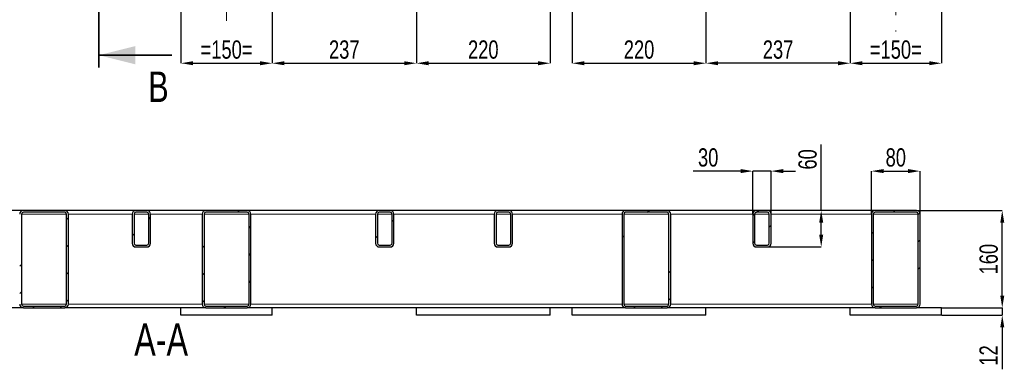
# Model space of a CAD drawing. Header units: millimetres. Extents: x 5 to 589, y 5 to 415.
# Tile 8 of 14: x 180 to 342, y 244 to 302. Entities that reach past the tile are written whole.
import ezdxf

# ---------------------------------------------------------------- set-up
doc = ezdxf.new("R2010")
doc.units = ezdxf.units.MM
doc.header["$PDSIZE"] = -1
doc.linetypes.add('CENTERX2', pattern=[20.32, 12.7, -2.54, 2.54, -2.54])
for name, color, linetype in [('COTES', 1, 'Continuous'), ('NOTES', 6, 'Continuous'), ('TRAIT-FINS', 9, 'Continuous'), ('TRAIT-MIXTES', 3, 'CENTERX2')]:
    doc.layers.add(name, color=color, linetype=linetype)
doc.layers.add('TRAIT-FORT', color=4, linetype='Continuous', lineweight=25)
doc.styles.add('SLDTEXTSTYLE0', font='TXT', dxfattribs={"width": 0.75})
doc.dimstyles.new('SLDDIMSTYLE0', dxfattribs={"dimtxt": 3, "dimasz": 2, "dimexe": 0, "dimexo": 0.0625, "dimgap": 0.75, "dimtad": 1, "dimdec": 0, "dimlfac": 10, "dimrnd": 1e-09, "dimzin": 12, "dimdsep": 46, "dimtxsty": 'SLDTEXTSTYLE0', "dimsah": 1, "dimcen": 0.09, "dimadec": 0, "dimazin": 3, "dimtfac": 1, "dimtdec": 0, "dimtofl": 0, "dimtmove": 0, "dimatfit": 3, "dimfxl": 1, "dimfrac": 2, "dimtolj": 1, "dimtzin": 12, "dimarcsym": 0})
doc.dimstyles.new('SLDDIMSTYLE1', dxfattribs={"dimtxt": 3, "dimasz": 2, "dimexe": 0, "dimexo": 0.0625, "dimgap": 0.75, "dimtad": 1, "dimdec": 0, "dimlfac": 10, "dimrnd": 1e-09, "dimzin": 12, "dimdsep": 46, "dimtxsty": 'SLDTEXTSTYLE0', "dimsah": 1, "dimcen": 0.09, "dimadec": 0, "dimazin": 3, "dimtfac": 1, "dimtdec": 0, "dimtmove": 0, "dimatfit": 0, "dimfxl": 1, "dimfrac": 2, "dimtolj": 1, "dimtzin": 12, "dimarcsym": 0})
pattern_1 = [(45, (0, 0), (-13.4704, 13.4704), []), (45, (4.49, 2e-323), (-13.4704, 13.4704), []), (45, (8.98, 4e-323), (-13.4704, 13.4704), []), (45, (13.47, 6e-323), (-13.4704, 13.4704), [])]

# ---------------------------------------------------------------- blocks, each defined once
blk = doc.blocks.new('_D_16')
at = {"layer": 'COTES', "color": 0, "lineweight": -2, "transparency": 16777216}
for p, q in [((327.84, 270.36), (341.88, 270.36)), ((341.88, 256.36), (341.88, 268.36)), ((331.94, 254.36), (341.88, 254.36))]:
    blk.add_line(p, q, dxfattribs=at)
at = {"layer": 'COTES', "color": 0, "transparency": 16777216}
for points in [[(341.55, 268.36), (342.21, 268.36), (341.88, 270.36)], [(341.55, 256.36), (342.21, 256.36), (341.88, 254.36)]]:
    blk.add_solid(points, dxfattribs=at)
at = {"layer": 'Defpoints', "color": 0, "transparency": 16777216}
for p in [(327.78, 270.36), (341.88, 270.36), (331.88, 254.36)]:
    blk.add_point(p, dxfattribs=at)
at = {"layer": 'COTES', "color": 0, "transparency": 16777216, "insert": (338.13, 262.36), "char_height": 3, "attachment_point": 2, "rotation": 90, "style": 'SLDTEXTSTYLE0'}
blk.add_mtext('\\A1;160', dxfattribs=at)
blk = doc.blocks.new('_D_17')
at = {"layer": 'COTES', "color": 0, "lineweight": -2, "transparency": 16777216}
for p, q in [((341.88, 256.36), (341.88, 258.36)), ((331.94, 254.36), (341.88, 254.36)), ((341.88, 254.36), (341.88, 253.16)), ((331.94, 253.16), (341.88, 253.16)), ((341.88, 251.16), (341.88, 244.29))]:
    blk.add_line(p, q, dxfattribs=at)
at = {"layer": 'COTES', "color": 0, "transparency": 16777216}
for points in [[(341.55, 256.36), (342.21, 256.36), (341.88, 254.36)], [(341.55, 251.16), (342.21, 251.16), (341.88, 253.16)]]:
    blk.add_solid(points, dxfattribs=at)
at = {"layer": 'Defpoints', "color": 0, "transparency": 16777216}
for p in [(331.88, 254.36), (341.88, 254.36), (331.88, 253.16)]:
    blk.add_point(p, dxfattribs=at)
at = {"layer": 'COTES', "color": 0, "transparency": 16777216, "insert": (338.13, 246.54), "char_height": 3, "attachment_point": 2, "rotation": 90, "style": 'SLDTEXTSTYLE0'}
blk.add_mtext('\\A1;12', dxfattribs=at)
blk = doc.blocks.new('_D_18')
at = {"layer": 'COTES', "color": 0, "lineweight": -2, "transparency": 16777216}
for p, q in [((312.12, 270.36), (312.12, 281.19)), ((327.72, 270.36), (312.12, 270.36)), ((312.12, 266.36), (312.12, 268.36)), ((303.34, 264.36), (312.12, 264.36))]:
    blk.add_line(p, q, dxfattribs=at)
at = {"layer": 'COTES', "color": 0, "transparency": 16777216}
for points in [[(311.79, 268.36), (312.45, 268.36), (312.12, 270.36)], [(311.79, 266.36), (312.45, 266.36), (312.12, 264.36)]]:
    blk.add_solid(points, dxfattribs=at)
at = {"layer": 'Defpoints', "color": 0, "transparency": 16777216}
for p in [(312.12, 270.36), (327.78, 270.36), (303.28, 264.36)]:
    blk.add_point(p, dxfattribs=at)
at = {"layer": 'COTES', "color": 0, "transparency": 16777216, "insert": (308.37, 278.75), "char_height": 3, "attachment_point": 2, "rotation": 90, "style": 'SLDTEXTSTYLE0'}
blk.add_mtext('\\A1;60', dxfattribs=at)
blk = doc.blocks.new('_D_19')
at = {"layer": 'COTES', "color": 0, "lineweight": -2, "transparency": 16777216}
for p, q in [((298.88, 276.82), (291.1, 276.82)), ((300.88, 269.82), (300.88, 276.82)), ((303.88, 276.82), (300.88, 276.82)), ((303.88, 269.82), (303.88, 276.82)), ((305.88, 276.82), (307.88, 276.82))]:
    blk.add_line(p, q, dxfattribs=at)
at = {"layer": 'COTES', "color": 0, "transparency": 16777216}
for points in [[(298.88, 277.16), (298.88, 276.49), (300.88, 276.82)], [(305.88, 277.16), (305.88, 276.49), (303.88, 276.82)]]:
    blk.add_solid(points, dxfattribs=at)
at = {"layer": 'Defpoints', "color": 0, "transparency": 16777216}
for p in [(300.88, 276.82), (300.88, 269.76), (303.88, 269.76)]:
    blk.add_point(p, dxfattribs=at)
at = {"layer": 'COTES', "color": 0, "transparency": 16777216, "insert": (293.54, 280.57), "char_height": 3, "attachment_point": 2, "style": 'SLDTEXTSTYLE0'}
blk.add_mtext('\\A1;30', dxfattribs=at)
blk = doc.blocks.new('_D_20')
at = {"layer": 'COTES', "color": 0, "lineweight": -2, "transparency": 16777216}
for p, q in [((320.38, 269.82), (320.38, 276.82)), ((322.38, 276.82), (326.38, 276.82)), ((328.38, 269.82), (328.38, 276.82))]:
    blk.add_line(p, q, dxfattribs=at)
at = {"layer": 'COTES', "color": 0, "transparency": 16777216}
for points in [[(322.38, 277.16), (322.38, 276.49), (320.38, 276.82)], [(326.38, 277.16), (326.38, 276.49), (328.38, 276.82)]]:
    blk.add_solid(points, dxfattribs=at)
at = {"layer": 'Defpoints', "color": 0, "transparency": 16777216}
for p in [(328.38, 276.82), (320.38, 269.76), (328.38, 269.76)]:
    blk.add_point(p, dxfattribs=at)
at = {"layer": 'COTES', "color": 0, "transparency": 16777216, "insert": (324.38, 280.57), "char_height": 3, "attachment_point": 2, "style": 'SLDTEXTSTYLE0'}
blk.add_mtext('\\A1;80', dxfattribs=at)
blk = doc.blocks.new('_D_22')
at = {"layer": 'COTES', "color": 0, "lineweight": -2, "transparency": 16777216}
for p, q in [((245.58, 366.54), (245.58, 294.54)), ((267.58, 366.54), (267.58, 294.54)), ((247.58, 294.54), (265.58, 294.54))]:
    blk.add_line(p, q, dxfattribs=at)
at = {"layer": 'COTES', "color": 0, "transparency": 16777216}
for points in [[(247.58, 294.87), (247.58, 294.21), (245.58, 294.54)], [(265.58, 294.87), (265.58, 294.21), (267.58, 294.54)]]:
    blk.add_solid(points, dxfattribs=at)
at = {"layer": 'Defpoints', "color": 0, "transparency": 16777216}
for p in [(245.58, 366.6), (267.58, 366.6), (267.58, 294.54)]:
    blk.add_point(p, dxfattribs=at)
at = {"layer": 'COTES', "color": 0, "transparency": 16777216, "insert": (256.58, 298.29), "char_height": 3, "attachment_point": 2, "style": 'SLDTEXTSTYLE0'}
blk.add_mtext('\\A1;220', dxfattribs=at)
blk = doc.blocks.new('_D_23')
at = {"layer": 'COTES', "color": 0, "lineweight": -2, "transparency": 16777216}
for p, q in [((271.18, 366.54), (271.18, 294.54)), ((293.18, 366.54), (293.18, 294.54)), ((273.18, 294.54), (291.18, 294.54))]:
    blk.add_line(p, q, dxfattribs=at)
at = {"layer": 'COTES', "color": 0, "transparency": 16777216}
for points in [[(273.18, 294.87), (273.18, 294.21), (271.18, 294.54)], [(291.18, 294.87), (291.18, 294.21), (293.18, 294.54)]]:
    blk.add_solid(points, dxfattribs=at)
at = {"layer": 'Defpoints', "color": 0, "transparency": 16777216}
for p in [(271.18, 366.6), (293.18, 366.6), (293.18, 294.54)]:
    blk.add_point(p, dxfattribs=at)
at = {"layer": 'COTES', "color": 0, "transparency": 16777216, "insert": (282.18, 298.29), "char_height": 3, "attachment_point": 2, "style": 'SLDTEXTSTYLE0'}
blk.add_mtext('\\A1;220', dxfattribs=at)
blk = doc.blocks.new('_D_24')
at = {"layer": 'COTES', "color": 0, "lineweight": -2, "transparency": 16777216}
for p, q in [((206.88, 364.14), (206.88, 294.54)), ((221.88, 364.14), (221.88, 294.54)), ((208.88, 294.54), (219.88, 294.54))]:
    blk.add_line(p, q, dxfattribs=at)
at = {"layer": 'COTES', "color": 0, "transparency": 16777216}
for points in [[(208.88, 294.87), (208.88, 294.21), (206.88, 294.54)], [(219.88, 294.87), (219.88, 294.21), (221.88, 294.54)]]:
    blk.add_solid(points, dxfattribs=at)
at = {"layer": 'Defpoints', "color": 0, "transparency": 16777216}
for p in [(206.88, 364.2), (221.88, 364.2), (221.88, 294.54)]:
    blk.add_point(p, dxfattribs=at)
at = {"layer": 'COTES', "color": 0, "transparency": 16777216, "insert": (214.38, 298.29), "char_height": 3, "attachment_point": 2, "style": 'SLDTEXTSTYLE0'}
blk.add_mtext('\\A1;=150=', dxfattribs=at)
blk = doc.blocks.new('_D_25')
at = {"layer": 'COTES', "color": 0, "lineweight": -2, "transparency": 16777216}
for p, q in [((316.88, 364.14), (316.88, 294.54)), ((331.88, 364.14), (331.88, 294.54)), ((318.88, 294.54), (329.88, 294.54))]:
    blk.add_line(p, q, dxfattribs=at)
at = {"layer": 'COTES', "color": 0, "transparency": 16777216}
for points in [[(318.88, 294.87), (318.88, 294.21), (316.88, 294.54)], [(329.88, 294.87), (329.88, 294.21), (331.88, 294.54)]]:
    blk.add_solid(points, dxfattribs=at)
at = {"layer": 'Defpoints', "color": 0, "transparency": 16777216}
for p in [(316.88, 364.2), (331.88, 364.2), (331.88, 294.54)]:
    blk.add_point(p, dxfattribs=at)
at = {"layer": 'COTES', "color": 0, "transparency": 16777216, "insert": (324.38, 298.29), "char_height": 3, "attachment_point": 2, "style": 'SLDTEXTSTYLE0'}
blk.add_mtext('\\A1;=150=', dxfattribs=at)
blk = doc.blocks.new('_D_26')
at = {"layer": 'COTES', "color": 0, "lineweight": -2, "transparency": 16777216}
for p, q in [((245.58, 305.64), (245.58, 294.54)), ((221.88, 302.14), (221.88, 294.54)), ((223.88, 294.54), (243.58, 294.54))]:
    blk.add_line(p, q, dxfattribs=at)
at = {"layer": 'COTES', "color": 0, "transparency": 16777216}
for points in [[(223.88, 294.87), (223.88, 294.21), (221.88, 294.54)], [(243.58, 294.87), (243.58, 294.21), (245.58, 294.54)]]:
    blk.add_solid(points, dxfattribs=at)
at = {"layer": 'Defpoints', "color": 0, "transparency": 16777216}
for p in [(245.58, 305.7), (221.88, 302.2), (245.58, 294.54)]:
    blk.add_point(p, dxfattribs=at)
at = {"layer": 'COTES', "color": 0, "transparency": 16777216, "insert": (233.73, 298.29), "char_height": 3, "attachment_point": 2, "style": 'SLDTEXTSTYLE0'}
blk.add_mtext('\\A1;237', dxfattribs=at)
blk = doc.blocks.new('_D_27')
at = {"layer": 'COTES', "color": 0, "lineweight": -2, "transparency": 16777216}
for p, q in [((293.18, 305.64), (293.18, 294.54)), ((316.88, 302.14), (316.88, 294.54)), ((314.88, 294.54), (295.18, 294.54))]:
    blk.add_line(p, q, dxfattribs=at)
at = {"layer": 'COTES', "color": 0, "transparency": 16777216}
for points in [[(295.18, 294.87), (295.18, 294.21), (293.18, 294.54)], [(314.88, 294.87), (314.88, 294.21), (316.88, 294.54)]]:
    blk.add_solid(points, dxfattribs=at)
at = {"layer": 'Defpoints', "color": 0, "transparency": 16777216}
for p in [(293.18, 305.7), (316.88, 302.2), (293.18, 294.54)]:
    blk.add_point(p, dxfattribs=at)
at = {"layer": 'COTES', "color": 0, "transparency": 16777216, "insert": (305.03, 298.29), "char_height": 3, "attachment_point": 2, "style": 'SLDTEXTSTYLE0'}
blk.add_mtext('\\A1;237', dxfattribs=at)

msp = doc.modelspace()

# ---------------------------------------------------------------- hatches: boundary and pattern name
at = {"layer": 'TRAIT-FINS'}
h = msp.add_hatch(dxfattribs=at)
h.set_pattern_fill('DIN 201 ACIER ET FONTE', color=256, style=0, pattern_type=2)
h.set_pattern_definition(pattern_1)
edge = h.paths.add_edge_path(flags=0)
edge.add_arc((180.98, 269.76), 0.6, 90, 180)
edge.add_line((180.38, 269.76), (180.38, 254.96))
edge.add_arc((180.98, 254.96), 0.6, 180, 270)
edge.add_line((180.98, 254.36), (187.78, 254.36))
edge.add_arc((187.78, 254.96), 0.6, 270, 360)
edge.add_line((188.38, 254.96), (188.38, 269.76))
edge.add_arc((187.78, 269.76), 0.6, 0, 90)
edge.add_line((187.78, 270.36), (180.98, 270.36))
edge = h.paths.add_edge_path(flags=0)
edge.add_line((187.78, 254.66), (180.98, 254.66))
edge.add_arc((180.98, 254.96), 0.3, 180, 270, ccw=False)
edge.add_line((180.68, 254.96), (180.68, 269.76))
edge.add_arc((180.98, 269.76), 0.3, 90, 180, ccw=False)
edge.add_line((180.98, 270.06), (187.78, 270.06))
edge.add_arc((187.78, 269.76), 0.3, 0, 90, ccw=False)
edge.add_line((188.08, 269.76), (188.08, 254.96))
edge.add_arc((187.78, 254.96), 0.3, 270, 360, ccw=False)
h = msp.add_hatch(dxfattribs=at)
h.set_pattern_fill('DIN 201 ACIER ET FONTE', color=256, style=0, pattern_type=2)
h.set_pattern_definition(pattern_1)
edge = h.paths.add_edge_path(flags=0)
edge.add_line((201.88, 264.96), (201.88, 269.76))
edge.add_arc((201.28, 269.76), 0.6, 0, 90)
edge.add_line((201.28, 270.36), (199.48, 270.36))
edge.add_arc((199.48, 269.76), 0.6, 90, 180)
edge.add_line((198.88, 269.76), (198.88, 264.96))
edge.add_arc((199.48, 264.96), 0.6, 180, 270)
edge.add_line((199.48, 264.36), (201.28, 264.36))
edge.add_arc((201.28, 264.96), 0.6, 270, 360)
edge = h.paths.add_edge_path(flags=0)
edge.add_arc((201.28, 269.76), 0.3, 0, 90, ccw=False)
edge.add_line((201.58, 269.76), (201.58, 264.96))
edge.add_arc((201.28, 264.96), 0.3, 270, 360, ccw=False)
edge.add_line((201.28, 264.66), (199.48, 264.66))
edge.add_arc((199.48, 264.96), 0.3, 180, 270, ccw=False)
edge.add_line((199.18, 264.96), (199.18, 269.76))
edge.add_arc((199.48, 269.76), 0.3, 90, 180, ccw=False)
edge.add_line((199.48, 270.06), (201.28, 270.06))
h = msp.add_hatch(dxfattribs=at)
h.set_pattern_fill('DIN 201 ACIER ET FONTE', color=256, style=0, pattern_type=2)
h.set_pattern_definition(pattern_1)
edge = h.paths.add_edge_path(flags=0)
edge.add_arc((210.98, 269.76), 0.6, 90, 180)
edge.add_line((210.38, 269.76), (210.38, 254.96))
edge.add_arc((210.98, 254.96), 0.6, 180, 270)
edge.add_line((210.98, 254.36), (217.78, 254.36))
edge.add_arc((217.78, 254.96), 0.6, 270, 360)
edge.add_line((218.38, 254.96), (218.38, 269.76))
edge.add_arc((217.78, 269.76), 0.6, 0, 90)
edge.add_line((217.78, 270.36), (210.98, 270.36))
edge = h.paths.add_edge_path(flags=0)
edge.add_line((217.78, 254.66), (210.98, 254.66))
edge.add_arc((210.98, 254.96), 0.3, 180, 270, ccw=False)
edge.add_line((210.68, 254.96), (210.68, 269.76))
edge.add_arc((210.98, 269.76), 0.3, 90, 180, ccw=False)
edge.add_line((210.98, 270.06), (217.78, 270.06))
edge.add_arc((217.78, 269.76), 0.3, 0, 90, ccw=False)
edge.add_line((218.08, 269.76), (218.08, 254.96))
edge.add_arc((217.78, 254.96), 0.3, 270, 360, ccw=False)
h = msp.add_hatch(dxfattribs=at)
h.set_pattern_fill('DIN 201 ACIER ET FONTE', color=256, style=0, pattern_type=2)
h.set_pattern_definition(pattern_1)
edge = h.paths.add_edge_path(flags=0)
edge.add_line((241.88, 264.96), (241.88, 269.76))
edge.add_arc((241.28, 269.76), 0.6, 0, 90)
edge.add_line((241.28, 270.36), (239.48, 270.36))
edge.add_arc((239.48, 269.76), 0.6, 90, 180)
edge.add_line((238.88, 269.76), (238.88, 264.96))
edge.add_arc((239.48, 264.96), 0.6, 180, 270)
edge.add_line((239.48, 264.36), (241.28, 264.36))
edge.add_arc((241.28, 264.96), 0.6, 270, 360)
edge = h.paths.add_edge_path(flags=0)
edge.add_arc((241.28, 269.76), 0.3, 0, 90, ccw=False)
edge.add_line((241.58, 269.76), (241.58, 264.96))
edge.add_arc((241.28, 264.96), 0.3, 270, 360, ccw=False)
edge.add_line((241.28, 264.66), (239.48, 264.66))
edge.add_arc((239.48, 264.96), 0.3, 180, 270, ccw=False)
edge.add_line((239.18, 264.96), (239.18, 269.76))
edge.add_arc((239.48, 269.76), 0.3, 90, 180, ccw=False)
edge.add_line((239.48, 270.06), (241.28, 270.06))
h = msp.add_hatch(dxfattribs=at)
h.set_pattern_fill('DIN 201 ACIER ET FONTE', color=256, style=0, pattern_type=2)
h.set_pattern_definition(pattern_1)
edge = h.paths.add_edge_path(flags=0)
edge.add_line((261.38, 264.96), (261.38, 269.76))
edge.add_arc((260.78, 269.76), 0.6, 0, 90)
edge.add_line((260.78, 270.36), (258.98, 270.36))
edge.add_arc((258.98, 269.76), 0.6, 90, 180)
edge.add_line((258.38, 269.76), (258.38, 264.96))
edge.add_arc((258.98, 264.96), 0.6, 180, 270)
edge.add_line((258.98, 264.36), (260.78, 264.36))
edge.add_arc((260.78, 264.96), 0.6, 270, 360)
edge = h.paths.add_edge_path(flags=0)
edge.add_arc((260.78, 269.76), 0.3, 0, 90, ccw=False)
edge.add_line((261.08, 269.76), (261.08, 264.96))
edge.add_arc((260.78, 264.96), 0.3, 270, 360, ccw=False)
edge.add_line((260.78, 264.66), (258.98, 264.66))
edge.add_arc((258.98, 264.96), 0.3, 180, 270, ccw=False)
edge.add_line((258.68, 264.96), (258.68, 269.76))
edge.add_arc((258.98, 269.76), 0.3, 90, 180, ccw=False)
edge.add_line((258.98, 270.06), (260.78, 270.06))
h = msp.add_hatch(dxfattribs=at)
h.set_pattern_fill('DIN 201 ACIER ET FONTE', color=256, style=0, pattern_type=2)
h.set_pattern_definition(pattern_1)
edge = h.paths.add_edge_path(flags=0)
edge.add_arc((279.98, 269.76), 0.6, 90, 180)
edge.add_line((279.38, 269.76), (279.38, 254.96))
edge.add_arc((279.98, 254.96), 0.6, 180, 270)
edge.add_line((279.98, 254.36), (286.78, 254.36))
edge.add_arc((286.78, 254.96), 0.6, 270, 360)
edge.add_line((287.38, 254.96), (287.38, 269.76))
edge.add_arc((286.78, 269.76), 0.6, 0, 90)
edge.add_line((286.78, 270.36), (279.98, 270.36))
edge = h.paths.add_edge_path(flags=0)
edge.add_line((286.78, 254.66), (279.98, 254.66))
edge.add_arc((279.98, 254.96), 0.3, 180, 270, ccw=False)
edge.add_line((279.68, 254.96), (279.68, 269.76))
edge.add_arc((279.98, 269.76), 0.3, 90, 180, ccw=False)
edge.add_line((279.98, 270.06), (286.78, 270.06))
edge.add_arc((286.78, 269.76), 0.3, 0, 90, ccw=False)
edge.add_line((287.08, 269.76), (287.08, 254.96))
edge.add_arc((286.78, 254.96), 0.3, 270, 360, ccw=False)
h = msp.add_hatch(dxfattribs=at)
h.set_pattern_fill('DIN 201 ACIER ET FONTE', color=256, style=0, pattern_type=2)
h.set_pattern_definition(pattern_1)
edge = h.paths.add_edge_path(flags=0)
edge.add_line((303.88, 264.96), (303.88, 269.76))
edge.add_arc((303.28, 269.76), 0.6, 0, 90)
edge.add_line((303.28, 270.36), (301.48, 270.36))
edge.add_arc((301.48, 269.76), 0.6, 90, 180)
edge.add_line((300.88, 269.76), (300.88, 264.96))
edge.add_arc((301.48, 264.96), 0.6, 180, 270)
edge.add_line((301.48, 264.36), (303.28, 264.36))
edge.add_arc((303.28, 264.96), 0.6, 270, 360)
edge = h.paths.add_edge_path(flags=0)
edge.add_arc((303.28, 269.76), 0.3, 0, 90, ccw=False)
edge.add_line((303.58, 269.76), (303.58, 264.96))
edge.add_arc((303.28, 264.96), 0.3, 270, 360, ccw=False)
edge.add_line((303.28, 264.66), (301.48, 264.66))
edge.add_arc((301.48, 264.96), 0.3, 180, 270, ccw=False)
edge.add_line((301.18, 264.96), (301.18, 269.76))
edge.add_arc((301.48, 269.76), 0.3, 90, 180, ccw=False)
edge.add_line((301.48, 270.06), (303.28, 270.06))
h = msp.add_hatch(dxfattribs=at)
h.set_pattern_fill('DIN 201 ACIER ET FONTE', color=256, style=0, pattern_type=2)
h.set_pattern_definition(pattern_1)
edge = h.paths.add_edge_path(flags=0)
edge.add_line((320.38, 269.76), (320.38, 254.96))
edge.add_arc((320.98, 254.96), 0.6, 180, 270)
edge.add_line((320.98, 254.36), (327.78, 254.36))
edge.add_arc((327.78, 254.96), 0.6, 270, 360)
edge.add_line((328.38, 254.96), (328.38, 269.76))
edge.add_arc((327.78, 269.76), 0.6, 0, 90)
edge.add_line((327.78, 270.36), (320.98, 270.36))
edge.add_arc((320.98, 269.76), 0.6, 90, 180)
edge = h.paths.add_edge_path(flags=0)
edge.add_arc((320.98, 254.96), 0.3, 180, 270, ccw=False)
edge.add_line((320.68, 254.96), (320.68, 269.76))
edge.add_arc((320.98, 269.76), 0.3, 90, 180, ccw=False)
edge.add_line((320.98, 270.06), (327.78, 270.06))
edge.add_arc((327.78, 269.76), 0.3, 0, 90, ccw=False)
edge.add_line((328.08, 269.76), (328.08, 254.96))
edge.add_arc((327.78, 254.96), 0.3, 270, 360, ccw=False)
edge.add_line((327.78, 254.66), (320.98, 254.66))

# ---------------------------------------------------------------- linework, layer by layer
at = {"lineweight": 35}
for p, q in [((193.38, 380.04), (193.38, 293.86)), ((205.38, 295.86), (193.38, 295.86))]:
    msp.add_line(p, q, dxfattribs=at)
msp.add_solid([(193.38, 295.86), (199.38, 294.36), (199.38, 297.36)], dxfattribs=at)
at = {"layer": 'TRAIT-FINS', "lineweight": 18}
for p, q in [((188.08, 269.76), (180.68, 269.76)), ((198.88, 269.76), (188.38, 269.76)), ((201.58, 269.76), (199.18, 269.76)), ((210.38, 269.76), (201.88, 269.76)), ((218.08, 269.76), (210.68, 269.76)), ((238.88, 269.76), (218.38, 269.76)), ((241.58, 269.76), (239.18, 269.76)), ((258.38, 269.76), (241.88, 269.76)), ((261.08, 269.76), (258.68, 269.76)), ((279.38, 269.76), (261.38, 269.76)), ((287.08, 269.76), (279.68, 269.76)), ((300.88, 269.76), (287.38, 269.76)), ((303.58, 269.76), (301.18, 269.76)), ((320.38, 269.76), (303.88, 269.76)), ((328.08, 269.76), (320.68, 269.76)), ((188.08, 254.96), (180.68, 254.96)), ((210.38, 254.96), (188.38, 254.96)), ((218.08, 254.96), (210.68, 254.96)), ((279.38, 254.96), (218.38, 254.96)), ((287.08, 254.96), (279.68, 254.96)), ((320.38, 254.96), (287.38, 254.96)), ((328.08, 254.96), (320.68, 254.96))]:
    msp.add_line(p, q, dxfattribs=at)
at = {"layer": 'TRAIT-FORT', "lineweight": 25}
for p, q in [((180.98, 270.36), (155.61, 270.36)), ((187.78, 270.36), (180.98, 270.36)), ((199.48, 270.36), (187.78, 270.36)), ((201.28, 270.36), (199.48, 270.36)), ((210.98, 270.36), (201.28, 270.36)), ((217.78, 270.36), (210.98, 270.36)), ((239.48, 270.36), (217.78, 270.36)), ((241.28, 270.36), (239.48, 270.36)), ((258.98, 270.36), (241.28, 270.36)), ((260.78, 270.36), (258.98, 270.36)), ((279.98, 270.36), (260.78, 270.36)), ((286.78, 270.36), (279.98, 270.36)), ((301.48, 270.36), (286.78, 270.36)), ((303.28, 270.36), (301.48, 270.36)), ((320.98, 270.36), (303.28, 270.36)), ((327.78, 270.36), (320.98, 270.36)), ((180.68, 269.76), (180.68, 254.96)), ((187.78, 270.06), (180.98, 270.06)), ((188.08, 254.96), (188.08, 269.76)), ((188.38, 254.96), (188.38, 269.76)), ((198.88, 269.76), (198.88, 264.96)), ((199.18, 269.76), (199.18, 264.96)), ((201.28, 270.06), (199.48, 270.06)), ((201.58, 264.96), (201.58, 269.76)), ((201.88, 264.96), (201.88, 269.76)), ((210.38, 269.76), (210.38, 254.96)), ((210.68, 269.76), (210.68, 254.96)), ((217.78, 270.06), (210.98, 270.06)), ((218.08, 254.96), (218.08, 269.76)), ((218.38, 254.96), (218.38, 269.76)), ((238.88, 269.76), (238.88, 264.96)), ((239.18, 269.76), (239.18, 264.96)), ((241.28, 270.06), (239.48, 270.06)), ((241.58, 264.96), (241.58, 269.76)), ((241.88, 264.96), (241.88, 269.76)), ((258.38, 269.76), (258.38, 264.96)), ((258.68, 269.76), (258.68, 264.96)), ((260.78, 270.06), (258.98, 270.06)), ((261.08, 264.96), (261.08, 269.76)), ((261.38, 264.96), (261.38, 269.76)), ((279.38, 269.76), (279.38, 254.96)), ((279.68, 269.76), (279.68, 254.96)), ((286.78, 270.06), (279.98, 270.06)), ((287.08, 254.96), (287.08, 269.76)), ((287.38, 254.96), (287.38, 269.76)), ((300.88, 269.76), (300.88, 264.96)), ((301.18, 269.76), (301.18, 264.96)), ((303.28, 270.06), (301.48, 270.06)), ((303.58, 264.96), (303.58, 269.76)), ((303.88, 264.96), (303.88, 269.76)), ((320.38, 269.76), (320.38, 254.96)), ((320.68, 269.76), (320.68, 254.96)), ((327.78, 270.06), (320.98, 270.06)), ((328.08, 254.96), (328.08, 269.76)), ((328.38, 254.96), (328.38, 269.76)), ((199.48, 264.66), (201.28, 264.66)), ((199.48, 264.36), (201.28, 264.36)), ((239.48, 264.66), (241.28, 264.66)), ((239.48, 264.36), (241.28, 264.36)), ((258.98, 264.66), (260.78, 264.66)), ((258.98, 264.36), (260.78, 264.36)), ((301.48, 264.66), (303.28, 264.66)), ((301.48, 264.36), (303.28, 264.36)), ((180.98, 254.36), (102.78, 254.36)), ((180.98, 254.66), (187.78, 254.66)), ((180.98, 254.36), (187.78, 254.36)), ((206.88, 254.36), (187.78, 254.36)), ((206.88, 253.16), (206.88, 254.36)), ((210.98, 254.36), (206.88, 254.36)), ((210.98, 254.66), (217.78, 254.66)), ((210.98, 254.36), (217.78, 254.36)), ((221.88, 254.36), (217.78, 254.36)), ((221.88, 253.16), (221.88, 254.36)), ((245.58, 254.36), (221.88, 254.36)), ((245.58, 253.16), (245.58, 254.36)), ((267.58, 254.36), (245.58, 254.36)), ((267.58, 253.16), (267.58, 254.36)), ((271.18, 254.36), (267.58, 254.36)), ((271.18, 253.16), (271.18, 254.36)), ((279.98, 254.36), (271.18, 254.36)), ((279.98, 254.66), (286.78, 254.66)), ((279.98, 254.36), (286.78, 254.36)), ((293.18, 254.36), (286.78, 254.36)), ((293.18, 253.16), (293.18, 254.36)), ((316.88, 254.36), (293.18, 254.36)), ((316.88, 253.16), (316.88, 254.36)), ((320.98, 254.36), (316.88, 254.36)), ((320.98, 254.66), (327.78, 254.66)), ((320.98, 254.36), (327.78, 254.36)), ((331.88, 254.36), (327.78, 254.36)), ((331.88, 253.16), (331.88, 254.36)), ((221.88, 253.16), (206.88, 253.16)), ((267.58, 253.16), (245.58, 253.16)), ((293.18, 253.16), (271.18, 253.16)), ((331.88, 253.16), (316.88, 253.16))]:
    msp.add_line(p, q, dxfattribs=at)
for centre, radius, start, end in [((180.98, 269.76), 0.6, 90, 180), ((187.78, 269.76), 0.6, 0, 90), ((199.48, 269.76), 0.6, 90, 180), ((201.28, 269.76), 0.6, 0, 90), ((210.98, 269.76), 0.6, 90, 180), ((217.78, 269.76), 0.6, 0, 90), ((239.48, 269.76), 0.6, 90, 180), ((241.28, 269.76), 0.6, 0, 90), ((258.98, 269.76), 0.6, 90, 180), ((260.78, 269.76), 0.6, 0, 90), ((279.98, 269.76), 0.6, 90, 180), ((286.78, 269.76), 0.6, 0, 90), ((301.48, 269.76), 0.6, 90, 180), ((303.28, 269.76), 0.6, 0, 90), ((320.98, 269.76), 0.6, 90, 180), ((327.78, 269.76), 0.6, 0, 90), ((180.98, 269.76), 0.3, 90, 180), ((187.78, 269.76), 0.3, 0, 90), ((199.48, 269.76), 0.3, 90, 180), ((201.28, 269.76), 0.3, 0, 90), ((210.98, 269.76), 0.3, 90, 180), ((217.78, 269.76), 0.3, 0, 90), ((239.48, 269.76), 0.3, 90, 180), ((241.28, 269.76), 0.3, 0, 90), ((258.98, 269.76), 0.3, 90, 180), ((260.78, 269.76), 0.3, 0, 90), ((279.98, 269.76), 0.3, 90, 180), ((286.78, 269.76), 0.3, 0, 90), ((301.48, 269.76), 0.3, 90, 180), ((303.28, 269.76), 0.3, 0, 90), ((320.98, 269.76), 0.3, 90, 180), ((327.78, 269.76), 0.3, 0, 90), ((199.48, 264.96), 0.6, 180, 270), ((199.48, 264.96), 0.3, 180, 270), ((201.28, 264.96), 0.3, 270, 0), ((201.28, 264.96), 0.6, 270, 0), ((239.48, 264.96), 0.6, 180, 270), ((239.48, 264.96), 0.3, 180, 270), ((241.28, 264.96), 0.3, 270, 0), ((241.28, 264.96), 0.6, 270, 0), ((258.98, 264.96), 0.6, 180, 270), ((258.98, 264.96), 0.3, 180, 270), ((260.78, 264.96), 0.3, 270, 0), ((260.78, 264.96), 0.6, 270, 0), ((301.48, 264.96), 0.6, 180, 270), ((301.48, 264.96), 0.3, 180, 270), ((303.28, 264.96), 0.6, 270, 0), ((303.28, 264.96), 0.3, 270, 0), ((180.98, 254.96), 0.6, 180, 270), ((180.98, 254.96), 0.3, 180, 270), ((187.78, 254.96), 0.3, 270, 0), ((187.78, 254.96), 0.6, 270, 0), ((210.98, 254.96), 0.6, 180, 270), ((210.98, 254.96), 0.3, 180, 270), ((217.78, 254.96), 0.6, 270, 0), ((217.78, 254.96), 0.3, 270, 0), ((279.98, 254.96), 0.6, 180, 270), ((279.98, 254.96), 0.3, 180, 270), ((286.78, 254.96), 0.3, 270, 0), ((286.78, 254.96), 0.6, 270, 0), ((320.98, 254.96), 0.6, 180, 270), ((320.98, 254.96), 0.3, 180, 270), ((327.78, 254.96), 0.6, 270, 0), ((327.78, 254.96), 0.3, 270, 0)]:
    msp.add_arc(centre, radius, start, end, dxfattribs=at)
at = {"layer": 'TRAIT-MIXTES', "lineweight": 18}
for p, q in [((324.38, 376.12), (324.38, 299.73)), ((214.38, 375.19), (214.38, 300.32))]:
    msp.add_line(p, q, dxfattribs=at)

# ---------------------------------------------------------------- texts
at = {"insert": (201.52, 293.18), "char_height": 5, "attachment_point": 1, "style": 'SLDTEXTSTYLE0'}
msp.add_mtext('B', dxfattribs=at)
at = {"layer": 'NOTES', "insert": (203.63, 251.8), "char_height": 5.292, "attachment_point": 2, "style": 'SLDTEXTSTYLE0'}
msp.add_mtext('A-A', dxfattribs=at)

# ---------------------------------------------------------------- dimensions: what is measured, and where the dimension line sits
at = {"layer": 'COTES'}
for base, p1, p2, dimstyle, picture, middle in [((267.58, 294.54), (245.58, 366.6), (267.58, 366.6), 'SLDDIMSTYLE0', '_D_22', (256.58, 294.54)), ((293.18, 294.54), (271.18, 366.6), (293.18, 366.6), 'SLDDIMSTYLE0', '_D_23', (282.18, 294.54)), ((245.58, 294.54), (221.88, 302.2), (245.58, 305.7), 'SLDDIMSTYLE0', '_D_26', (233.73, 294.54)), ((293.18, 294.54), (316.88, 302.2), (293.18, 305.7), 'SLDDIMSTYLE0', '_D_27', (305.03, 294.54)), ((300.88, 276.82), (303.88, 269.76), (300.88, 269.76), 'SLDDIMSTYLE1', '_D_19', (293.54, 276.82)), ((328.38, 276.82), (320.38, 269.76), (328.38, 269.76), 'SLDDIMSTYLE1', '_D_20', (324.38, 276.82))]:
    dim = msp.add_linear_dim(base=base, p1=p1, p2=p2, dimstyle=dimstyle, dxfattribs=at)
    dim.commit()
    dim.dimension.update_dxf_attribs({"geometry": picture, "text_midpoint": middle, "dimtype": 160})
for base, p1, p2, picture, middle in [((221.88, 294.54), (206.88, 364.2), (221.88, 364.2), '_D_24', (214.38, 294.54)), ((331.88, 294.54), (316.88, 364.2), (331.88, 364.2), '_D_25', (324.38, 294.54))]:
    dim = msp.add_linear_dim(base=base, p1=p1, p2=p2, text='=<>=', dimstyle='SLDDIMSTYLE0', dxfattribs=at)
    dim.commit()
    dim.dimension.update_dxf_attribs({"geometry": picture, "text_midpoint": middle, "dimtype": 160})
for base, p1, p2, dimstyle, picture, middle in [((312.12, 270.36), (303.28, 264.36), (327.78, 270.36), 'SLDDIMSTYLE0', '_D_18', (312.12, 278.75)), ((341.88, 270.36), (331.88, 254.36), (327.78, 270.36), 'SLDDIMSTYLE0', '_D_16', (341.88, 262.36)), ((341.88, 254.36), (331.88, 253.16), (331.88, 254.36), 'SLDDIMSTYLE1', '_D_17', (341.88, 246.54))]:
    dim = msp.add_linear_dim(base=base, p1=p1, p2=p2, angle=90, dimstyle=dimstyle, dxfattribs=at)
    dim.commit()
    dim.dimension.update_dxf_attribs({"geometry": picture, "text_midpoint": middle, "dimtype": 160})

doc.saveas('drawing.dxf')
